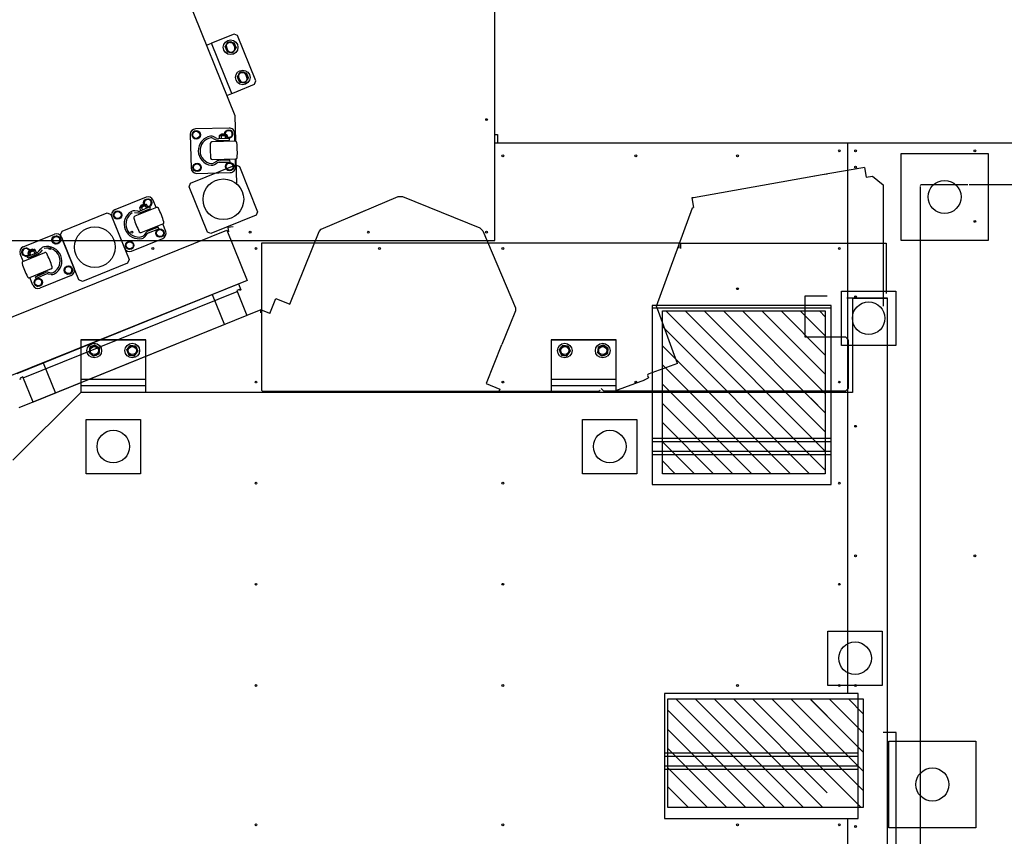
# Model space of a CAD drawing. Header units: millimetres. Extents: x 5 to 589, y 5 to 415.
# Tile 43 of 126: x 97 to 169, y 254 to 314. Entities that reach past the tile are written whole.
import ezdxf

# ---------------------------------------------------------------- set-up
doc = ezdxf.new("R2010")
doc.units = ezdxf.units.MM
doc.layers.add('COTES', color=1, linetype='Continuous')
doc.layers.add('TRAIT-FORT', color=4, linetype='Continuous', lineweight=25)
doc.styles.add('SLDTEXTSTYLE0', font='TXT', dxfattribs={"width": 0.75})
doc.dimstyles.new('SLDDIMSTYLE0', dxfattribs={"dimtxt": 3, "dimasz": 2, "dimexe": 0, "dimexo": 0.0625, "dimgap": 0.75, "dimtad": 1, "dimdec": 0, "dimlfac": 25, "dimrnd": 1e-09, "dimzin": 12, "dimdsep": 46, "dimtxsty": 'SLDTEXTSTYLE0', "dimsah": 1, "dimcen": 0.09, "dimadec": 0, "dimazin": 3, "dimtfac": 1, "dimtdec": 0, "dimtofl": 0, "dimtmove": 0, "dimatfit": 3, "dimfxl": 1, "dimfrac": 2, "dimtolj": 1, "dimtzin": 12, "dimarcsym": 0})

# ---------------------------------------------------------------- blocks, each defined once
blk = doc.blocks.new('_D_5')
at = {"layer": 'COTES', "color": 1, "transparency": 16777216}
for p, q in [((32.683, 304.855), (32.683, 359.493)), ((194.283, 306.055), (194.283, 359.493)), ((32.683, 358.493), (194.283, 358.493))]:
    blk.add_line(p, q, dxfattribs=at)
for points in [[(32.683, 358.493), (34.683, 357.993), (34.683, 358.993)], [(194.283, 358.493), (192.283, 358.993), (192.283, 357.993)]]:
    blk.add_solid(points, dxfattribs=at)
at = {"layer": 'COTES', "color": 1, "transparency": 16777216, "insert": (109.049, 362.36), "char_height": 3, "attachment_point": 1, "style": 'SLDTEXTSTYLE0'}
blk.add_mtext('4040', dxfattribs=at)
blk = doc.blocks.new('_D_7')
at = {"layer": 'COTES', "color": 1, "transparency": 16777216}
for p, q in [((194.283, 306.055), (194.283, 340.84)), ((194.283, 339.84), (131.883, 339.84))]:
    blk.add_line(p, q, dxfattribs=at)
for points in [[(131.883, 339.84), (133.883, 339.34), (133.883, 340.34)], [(194.283, 339.84), (192.283, 340.34), (192.283, 339.34)]]:
    blk.add_solid(points, dxfattribs=at)
at = {"layer": 'COTES', "color": 1, "transparency": 16777216, "insert": (158.649, 343.708), "char_height": 3, "attachment_point": 1, "style": 'SLDTEXTSTYLE0'}
blk.add_mtext('1560', dxfattribs=at)
blk = doc.blocks.new('_D_11')
at = {"layer": 'COTES', "color": 1, "transparency": 16777216}
for p, q in [((132.883, 349.855), (217.079, 349.855)), ((216.079, 349.855), (216.079, 305.055)), ((158.883, 305.055), (217.079, 305.055))]:
    blk.add_line(p, q, dxfattribs=at)
for points in [[(216.079, 349.855), (215.579, 347.855), (216.579, 347.855)], [(216.079, 305.055), (216.579, 307.055), (215.579, 307.055)]]:
    blk.add_solid(points, dxfattribs=at)
at = {"layer": 'COTES', "color": 1, "transparency": 16777216, "insert": (212.212, 323.022), "char_height": 3, "attachment_point": 1, "rotation": 90, "style": 'SLDTEXTSTYLE0'}
blk.add_mtext('1120', dxfattribs=at)

msp = doc.modelspace()

# ---------------------------------------------------------------- linework, layer by layer
at = {"color": 7, "linetype": 'Continuous'}
for p, q in [((105.259, 325.519), (112.721, 307.047)), ((112.663, 313.064), (111.365, 312.539)), ((112.924, 312.953), (112.663, 313.064)), ((114.272, 309.615), (112.924, 312.953)), ((110.624, 312.239), (110.995, 312.389)), ((111.44, 312.569), (110.995, 312.389)), ((112.493, 308.681), (110.995, 312.389)), ((112.493, 308.681), (110.995, 312.389)), ((112.711, 312.091), (112.621, 312.313)), ((112.102, 312.103), (112.192, 311.881)), ((113.61, 309.865), (113.521, 310.088)), ((112.864, 308.83), (114.162, 309.355)), ((113.001, 309.878), (113.091, 309.656)), ((114.162, 309.355), (114.272, 309.615)), ((112.122, 308.531), (112.493, 308.681)), ((112.493, 308.681), (112.938, 308.86)), ((112.721, 307.047), (112.769, 305.154)), ((109.435, 305.662), (109.498, 303.183)), ((109.576, 305.625), (109.72, 305.889)), ((109.733, 305.369), (109.576, 305.625)), ((109.72, 305.889), (110.02, 305.897)), ((112.304, 306.134), (109.825, 306.072)), ((110.02, 305.897), (110.176, 305.64)), ((110.176, 305.64), (110.033, 305.377)), ((111.6, 305.564), (111.6, 305.584)), ((112.156, 305.578), (111.6, 305.564)), ((111.639, 305.625), (112.115, 305.637)), ((111.716, 305.671), (111.755, 305.712)), ((111.716, 305.671), (112.036, 305.679)), ((111.717, 305.627), (111.716, 305.671)), ((111.755, 305.712), (111.995, 305.718)), ((111.757, 305.628), (111.755, 305.712)), ((111.993, 305.718), (112.119, 305.949)), ((111.997, 305.634), (111.995, 305.718)), ((111.997, 305.634), (111.995, 305.718)), ((111.995, 305.718), (112.036, 305.679)), ((112.036, 305.679), (112.037, 305.635)), ((112.119, 305.949), (112.419, 305.957)), ((112.156, 305.598), (112.156, 305.578)), ((112.156, 305.598), (112.156, 305.578)), ((112.169, 305.539), (112.156, 305.578)), ((112.419, 305.957), (112.576, 305.701)), ((112.576, 305.701), (112.432, 305.437)), ((112.729, 305.155), (112.714, 305.744)), ((110.033, 305.377), (109.733, 305.369)), ((112.751, 305.155), (111.028, 305.112)), ((111.113, 305.375), (111.323, 305.261)), ((111.384, 305.373), (111.174, 305.487)), ((112.324, 305.362), (111.513, 305.342)), ((111.516, 305.214), (112.327, 305.234)), ((111.6, 305.564), (111.589, 305.524)), ((111.594, 305.344), (111.589, 305.524)), ((111.635, 305.175), (112.141, 305.188)), ((111.635, 305.175), (111.647, 305.187)), ((111.636, 305.127), (111.635, 305.175)), ((111.647, 305.187), (112.129, 305.199)), ((111.719, 305.527), (111.724, 305.347)), ((111.727, 305.219), (111.728, 305.189)), ((112.044, 305.355), (112.039, 305.535)), ((112.044, 305.355), (112.039, 305.535)), ((112.048, 305.197), (112.047, 305.227)), ((112.129, 305.199), (112.141, 305.188)), ((112.141, 305.188), (112.143, 305.14)), ((112.169, 305.539), (112.174, 305.359)), ((112.432, 305.437), (112.172, 305.431)), ((112.327, 305.234), (112.324, 305.362)), ((161.843, 297.855), (161.843, 304.255)), ((161.843, 304.255), (168.243, 304.255)), ((168.243, 304.255), (168.243, 297.855)), ((109.458, 302.062), (112.796, 303.41)), ((109.637, 303.226), (109.78, 303.49)), ((109.78, 303.49), (110.08, 303.497)), ((110.08, 303.497), (110.237, 303.241)), ((111.06, 303.812), (112.784, 303.856)), ((111.362, 303.678), (111.159, 303.554)), ((111.226, 303.445), (111.429, 303.569)), ((112.364, 303.755), (111.553, 303.735)), ((111.556, 303.607), (112.368, 303.627)), ((111.669, 303.827), (111.67, 303.779)), ((111.67, 303.779), (112.177, 303.792)), ((111.67, 303.779), (111.682, 303.768)), ((111.682, 303.768), (112.165, 303.78)), ((111.764, 303.74), (111.764, 303.77)), ((112.036, 303.287), (112.179, 303.55)), ((112.084, 303.778), (112.084, 303.748)), ((112.165, 303.78), (112.177, 303.792)), ((112.177, 303.792), (112.175, 303.84)), ((112.179, 303.55), (112.479, 303.558)), ((112.368, 303.627), (112.364, 303.755)), ((112.479, 303.558), (112.636, 303.302)), ((112.777, 303.265), (112.762, 303.855)), ((112.796, 303.41), (113.057, 303.3)), ((112.802, 303.857), (112.848, 302.025)), ((109.793, 302.97), (109.637, 303.226)), ((110.093, 302.977), (109.793, 302.97)), ((109.908, 302.793), (112.387, 302.855)), ((110.237, 303.241), (110.093, 302.977)), ((112.192, 303.03), (112.036, 303.287)), ((112.493, 303.038), (112.192, 303.03)), ((112.636, 303.302), (112.493, 303.038)), ((113.057, 303.3), (114.405, 299.962)), ((156.016, 302.674), (146.522, 301)), ((156.016, 302.674), (155.183, 302.527)), ((159.009, 303.202), (156.016, 302.674)), ((156.383, 302.739), (156.016, 302.674)), ((159.128, 303.223), (159.009, 303.202)), ((159.128, 303.223), (159.253, 302.514)), ((109.348, 301.801), (109.458, 302.062)), ((159.253, 302.514), (159.73, 302.598)), ((159.73, 302.598), (160.517, 301.937)), ((166.762, 301.955), (163.324, 301.955)), ((187.923, 301.955), (166.843, 301.955)), ((110.696, 298.464), (109.348, 301.801)), ((160.517, 301.937), (160.517, 292.999)), ((163.243, 301.835), (163.243, 220.275)), ((106.176, 301.038), (103.877, 300.109)), ((105.732, 300.328), (106.173, 300.506)), ((105.788, 300.397), (106.084, 300.517)), ((105.81, 300.45), (106.032, 300.539)), ((106.031, 300.539), (106.067, 300.8)), ((106.064, 300.462), (106.032, 300.539)), ((106.064, 300.462), (106.032, 300.539)), ((106.032, 300.539), (106.084, 300.517)), ((106.067, 300.8), (106.346, 300.912)), ((106.084, 300.517), (106.101, 300.477)), ((106.346, 300.912), (106.582, 300.727)), ((106.582, 300.727), (106.54, 300.43)), ((106.918, 300.27), (106.697, 300.817)), ((121.183, 299.559), (124.766, 301.08)), ((121.183, 299.559), (124.766, 301.08)), ((124.766, 301.08), (125.08, 301.083)), ((124.766, 301.08), (125.08, 301.083)), ((125.08, 301.083), (130.773, 298.783)), ((146.522, 301), (146.404, 300.979)), ((146.404, 300.979), (146.529, 300.27)), ((99.982, 298.535), (103.32, 299.884)), ((103.32, 299.884), (103.581, 299.773)), ((103.581, 299.773), (104.929, 296.436)), ((103.8, 299.603), (103.842, 299.901)), ((103.842, 299.901), (104.12, 300.013)), ((104.12, 300.013), (104.357, 299.828)), ((104.357, 299.828), (104.315, 299.531)), ((105.327, 299.908), (105.564, 299.875)), ((106.938, 300.278), (105.34, 299.632)), ((105.581, 300.002), (105.345, 300.035)), ((105.717, 300.257), (105.71, 300.275)), ((106.465, 300.322), (105.713, 300.018)), ((106.233, 300.465), (105.717, 300.257)), ((105.717, 300.257), (105.721, 300.215)), ((105.788, 300.048), (105.721, 300.215)), ((105.761, 299.899), (106.513, 300.203)), ((105.788, 300.397), (105.81, 300.45)), ((105.804, 300.357), (105.788, 300.397)), ((105.841, 300.372), (105.81, 300.45)), ((105.841, 300.264), (105.909, 300.097)), ((105.886, 299.905), (106.356, 300.094)), ((105.886, 299.905), (105.893, 299.92)), ((105.904, 299.86), (105.886, 299.905)), ((105.893, 299.92), (106.34, 300.101)), ((105.957, 299.978), (105.968, 299.951)), ((106.206, 300.217), (106.138, 300.384)), ((106.206, 300.217), (106.138, 300.384)), ((106.225, 300.484), (106.233, 300.465)), ((106.225, 300.484), (106.233, 300.465)), ((106.259, 300.433), (106.233, 300.465)), ((106.265, 300.071), (106.254, 300.098)), ((106.259, 300.433), (106.326, 300.266)), ((106.54, 300.43), (106.299, 300.332)), ((106.34, 300.101), (106.356, 300.094)), ((106.356, 300.094), (106.374, 300.05)), ((106.513, 300.203), (106.465, 300.322)), ((114.405, 299.962), (114.295, 299.702)), ((119.097, 298.674), (122.383, 300.069)), ((119.097, 298.674), (122.383, 300.069)), ((143.809, 292.995), (146.452, 300.257)), ((146.452, 300.257), (146.529, 300.27)), ((103.656, 299.588), (104.585, 297.289)), ((104.037, 299.418), (103.8, 299.603)), ((104.315, 299.531), (104.037, 299.418)), ((105.827, 298.427), (107.425, 299.073)), ((107.626, 298.517), (107.405, 299.064)), ((114.295, 299.702), (110.957, 298.353)), ((94.521, 291.497), (112.138, 298.615)), ((99.872, 298.275), (99.982, 298.535)), ((106.157, 298.407), (106.01, 298.219)), ((106.11, 298.141), (106.257, 298.329)), ((107.068, 298.831), (106.315, 298.527)), ((106.363, 298.408), (107.116, 298.712)), ((106.391, 298.655), (106.409, 298.61)), ((106.409, 298.61), (106.879, 298.8)), ((106.409, 298.61), (106.425, 298.604)), ((106.425, 298.604), (106.872, 298.784)), ((106.511, 298.606), (106.5, 298.634)), ((106.797, 298.754), (106.808, 298.726)), ((106.879, 298.8), (106.861, 298.844)), ((106.872, 298.784), (106.879, 298.8)), ((106.924, 298.277), (106.966, 298.574)), ((106.966, 298.574), (107.245, 298.687)), ((107.116, 298.712), (107.068, 298.831)), ((107.245, 298.687), (107.481, 298.502)), ((107.481, 298.502), (107.439, 298.205)), ((110.957, 298.353), (110.696, 298.464)), ((112.138, 298.615), (113.636, 294.906)), ((112.609, 298.853), (112.212, 298.804)), ((112.212, 298.804), (112.251, 298.488)), ((116.776, 293.156), (118.941, 298.516)), ((116.776, 293.156), (118.941, 298.516)), ((118.941, 298.516), (119.097, 298.674)), ((118.941, 298.516), (119.097, 298.674)), ((118.941, 298.516), (119.097, 298.674)), ((118.941, 298.516), (119.097, 298.674)), ((130.773, 298.783), (130.997, 298.563)), ((130.773, 298.783), (130.997, 298.563)), ((130.997, 298.563), (133.403, 292.893)), ((97.127, 297.382), (99.426, 298.311)), ((99.317, 298.072), (99.276, 297.775)), ((99.276, 297.775), (99.512, 297.59)), ((99.596, 298.185), (99.317, 298.072)), ((99.512, 297.59), (99.79, 297.703)), ((99.832, 298), (99.596, 298.185)), ((99.79, 297.703), (99.832, 298)), ((101.221, 294.937), (99.872, 298.275)), ((99.947, 298.09), (100.876, 295.79)), ((104.699, 297.378), (104.741, 297.675)), ((104.741, 297.675), (105.019, 297.788)), ((105.019, 297.788), (105.256, 297.603)), ((105.105, 297.067), (107.405, 297.997)), ((105.256, 297.603), (105.214, 297.306)), ((107.161, 298.092), (106.924, 298.277)), ((107.439, 298.205), (107.161, 298.092)), ((118.545, 297.655), (114.683, 297.655)), ((114.683, 297.655), (114.683, 292.88)), ((122.383, 297.655), (114.683, 297.655)), ((114.683, 297.655), (114.683, 286.815)), ((145.483, 297.655), (121.183, 297.655)), ((145.483, 297.278), (145.483, 297.655)), ((145.563, 297.655), (156.383, 297.655)), ((145.563, 297.655), (145.563, 297.255)), ((155.183, 297.655), (160.743, 297.655)), ((160.743, 297.655), (160.743, 293.935)), ((168.243, 297.855), (161.843, 297.855)), ((97.092, 297.173), (97.05, 296.876)), ((97.05, 296.876), (97.287, 296.691)), ((97.37, 297.286), (97.092, 297.173)), ((97.106, 296.305), (98.705, 296.951)), ((97.578, 297.124), (97.37, 297.286)), ((97.416, 296.666), (98.168, 296.97)), ((97.476, 296.949), (97.484, 296.93)), ((97.476, 296.949), (97.484, 296.93)), ((97.484, 296.93), (97.999, 297.139)), ((97.488, 296.889), (97.484, 296.93)), ((97.488, 296.889), (97.555, 296.722)), ((97.94, 297.179), (97.498, 297.001)), ((97.851, 297.191), (97.554, 297.071)), ((97.576, 297.123), (97.554, 297.071)), ((97.554, 297.071), (97.571, 297.03)), ((97.799, 297.213), (97.576, 297.123)), ((97.608, 297.045), (97.576, 297.123)), ((97.608, 297.045), (97.576, 297.123)), ((97.676, 296.771), (97.608, 296.938)), ((97.676, 296.771), (97.608, 296.938)), ((97.83, 297.135), (97.799, 297.213)), ((97.851, 297.191), (97.799, 297.213)), ((97.867, 297.15), (97.851, 297.191)), ((97.905, 297.057), (97.972, 296.89)), ((97.999, 297.139), (97.992, 297.157)), ((97.999, 297.139), (98.025, 297.106)), ((98.093, 296.939), (98.025, 297.106)), ((98.274, 297.049), (98.421, 297.237)), ((98.522, 297.159), (98.375, 296.971)), ((104.936, 297.193), (104.699, 297.378)), ((105.214, 297.306), (104.936, 297.193)), ((97.127, 296.314), (96.906, 296.861)), ((97.287, 296.691), (97.528, 296.789)), ((97.464, 296.547), (97.416, 296.666)), ((98.216, 296.851), (97.464, 296.547)), ((98.122, 296.768), (97.653, 296.578)), ((97.659, 296.594), (97.653, 296.578)), ((97.653, 296.578), (97.671, 296.534)), ((98.107, 296.774), (97.659, 296.594)), ((97.735, 296.624), (97.723, 296.652)), ((98.02, 296.772), (98.031, 296.744)), ((98.122, 296.768), (98.107, 296.774)), ((98.14, 296.723), (98.122, 296.768)), ((104.819, 296.175), (101.481, 294.827)), ((104.929, 296.436), (104.819, 296.175)), ((99.192, 295.746), (97.593, 295.1)), ((98.018, 295.175), (98.771, 295.479)), ((98.645, 295.473), (98.176, 295.284)), ((98.639, 295.458), (98.191, 295.277)), ((98.575, 295.4), (98.563, 295.427)), ((98.627, 295.518), (98.645, 295.473)), ((98.645, 295.473), (98.639, 295.458)), ((98.968, 295.503), (99.204, 295.47)), ((100.216, 295.847), (100.175, 295.55)), ((100.175, 295.55), (100.411, 295.365)), ((100.495, 295.96), (100.216, 295.847)), ((100.411, 295.365), (100.69, 295.478)), ((100.731, 295.775), (100.495, 295.96)), ((100.69, 295.478), (100.731, 295.775)), ((113.636, 294.906), (96.02, 287.788)), ((97.835, 294.561), (97.614, 295.108)), ((97.991, 294.948), (97.949, 294.651)), ((98.269, 295.061), (97.991, 294.948)), ((98.066, 295.056), (98.018, 295.175)), ((98.819, 295.36), (98.066, 295.056)), ((98.176, 295.284), (98.158, 295.328)), ((98.191, 295.277), (98.176, 295.284)), ((98.267, 295.308), (98.278, 295.28)), ((98.506, 294.876), (98.269, 295.061)), ((100.655, 295.269), (98.355, 294.34)), ((98.464, 294.578), (98.506, 294.876)), ((99.186, 295.343), (98.95, 295.376)), ((101.481, 294.827), (101.221, 294.937)), ((96.669, 288.051), (112.987, 294.644)), ((97.127, 287.718), (112.889, 294.086)), ((97.949, 294.651), (98.186, 294.466)), ((98.186, 294.466), (98.464, 294.578)), ((113.063, 294.243), (112.859, 294.16)), ((112.859, 294.16), (113.608, 292.306)), ((112.987, 294.644), (113.167, 294.199)), ((113.093, 294.169), (113.063, 294.243)), ((113.167, 294.199), (113.093, 294.169)), ((157.443, 290.115), (157.443, 294.115)), ((157.443, 294.115), (161.443, 294.115)), ((161.443, 294.115), (161.443, 290.115)), ((111.059, 293.864), (111.958, 291.639)), ((115.306, 292.456), (115.756, 293.568)), ((115.756, 293.568), (116.776, 293.156)), ((156.383, 293.735), (154.743, 293.735)), ((154.743, 293.735), (154.743, 290.735)), ((160.843, 293.595), (157.843, 293.595)), ((158.243, 293.595), (158.243, 286.655)), ((158.243, 293.595), (160.843, 293.595)), ((160.843, 240.515), (160.843, 293.595)), ((160.843, 290.595), (160.843, 293.595)), ((114.643, 292.724), (105.727, 289.122)), ((114.643, 292.508), (114.643, 292.724)), ((115.306, 292.456), (114.643, 292.724)), ((133.405, 292.672), (132.986, 291.633)), ((133.403, 292.893), (133.405, 292.672)), ((144.046, 292.345), (143.809, 292.995)), ((144.243, 280.655), (144.243, 292.655)), ((144.243, 292.655), (156.243, 292.655)), ((144.243, 280.655), (144.243, 292.655)), ((144.243, 292.655), (156.243, 292.655)), ((156.243, 280.912), (144.5, 292.655)), ((156.243, 282.326), (145.914, 292.655)), ((156.243, 283.741), (147.329, 292.655)), ((156.243, 285.155), (148.743, 292.655)), ((156.243, 286.569), (150.157, 292.655)), ((156.243, 287.983), (151.571, 292.655)), ((156.243, 289.397), (152.985, 292.655)), ((156.243, 290.812), (154.4, 292.655)), ((155.183, 292.655), (156.243, 292.655)), ((155.183, 292.655), (156.243, 292.655)), ((156.243, 292.226), (155.814, 292.655)), ((156.243, 292.226), (155.814, 292.655)), ((156.243, 292.655), (156.243, 280.655)), ((156.243, 292.655), (156.243, 280.655)), ((156.243, 292.655), (156.243, 280.655)), ((156.243, 292.655), (156.243, 280.655)), ((113.608, 292.306), (97.846, 285.938)), ((145.033, 289.632), (144.046, 292.345)), ((156.243, 290.812), (155.183, 291.872)), ((132.986, 291.633), (132.401, 290.187)), ((155.086, 280.655), (144.243, 291.498)), ((101.363, 290.535), (106.163, 290.535)), ((101.363, 290.535), (101.363, 286.655)), ((106.163, 286.655), (106.163, 290.535)), ((136.043, 290.535), (140.843, 290.535)), ((136.043, 290.535), (136.043, 286.655)), ((140.843, 286.655), (140.843, 290.535)), ((154.743, 290.735), (156.383, 290.735)), ((155.183, 290.735), (157.743, 290.735)), ((156.243, 289.397), (155.183, 290.457)), ((157.743, 290.735), (157.943, 290.535)), ((157.943, 290.535), (157.943, 286.935)), ((132.386, 290.15), (131.24, 287.313)), ((153.672, 280.655), (144.243, 290.084)), ((145.343, 288.781), (145.033, 289.632)), ((158.243, 290.115), (157.443, 290.115)), ((160.843, 290.115), (158.243, 290.115)), ((161.443, 290.115), (160.843, 290.115)), ((105.727, 289.122), (96.811, 285.52)), ((156.243, 287.983), (155.183, 289.043)), ((98.597, 288.83), (99.496, 286.604)), ((145.343, 288.781), (143.201, 288.002)), ((152.257, 280.655), (144.243, 288.67)), ((96.923, 287.635), (96.849, 287.605)), ((97.097, 287.792), (96.893, 287.71)), ((96.893, 287.71), (96.923, 287.635)), ((97.846, 285.938), (97.097, 287.792)), ((101.363, 287.615), (106.163, 287.615)), ((136.043, 287.615), (140.843, 287.615)), ((142.92, 287.556), (140.704, 286.75)), ((142.92, 287.556), (142.914, 287.572)), ((142.919, 287.582), (143.217, 287.722)), ((143.153, 287.899), (143.217, 287.722)), ((156.243, 286.569), (155.183, 287.629)), ((106.163, 287.135), (101.363, 287.135)), ((114.683, 286.815), (114.763, 286.735)), ((114.763, 286.735), (122.383, 286.735)), ((121.183, 286.735), (139.563, 286.735)), ((131.24, 287.313), (132.26, 286.9)), ((132.26, 286.9), (132.161, 286.655)), ((140.843, 287.135), (136.043, 287.135)), ((139.563, 286.735), (139.643, 286.815)), ((139.923, 286.735), (139.723, 286.935)), ((156.383, 286.735), (139.923, 286.735)), ((150.843, 280.655), (144.243, 287.255)), ((157.743, 286.735), (155.183, 286.735)), ((157.943, 286.935), (157.743, 286.735)), ((101.363, 286.655), (96.363, 281.655)), ((122.383, 286.655), (101.363, 286.655)), ((156.383, 286.655), (121.183, 286.655)), ((137.163, 286.655), (132.161, 286.655)), ((140.55, 286.655), (137.163, 286.655)), ((158.243, 286.655), (155.183, 286.655)), ((156.243, 285.155), (155.183, 286.215)), ((149.429, 280.655), (144.243, 285.841)), ((101.763, 280.655), (101.763, 284.655)), ((101.763, 284.655), (105.763, 284.655)), ((105.763, 284.655), (105.763, 280.655)), ((138.363, 280.655), (138.363, 284.655)), ((138.363, 284.655), (142.363, 284.655)), ((142.363, 284.655), (142.363, 280.655)), ((156.243, 283.741), (155.183, 284.801)), ((148.015, 280.655), (144.243, 284.427)), ((156.243, 282.326), (155.183, 283.386)), ((146.601, 280.655), (144.243, 283.013)), ((156.243, 280.912), (155.183, 281.972)), ((145.186, 280.655), (144.243, 281.598)), ((105.763, 280.655), (101.763, 280.655)), ((142.363, 280.655), (138.363, 280.655)), ((156.243, 280.655), (144.243, 280.655)), ((156.243, 280.655), (144.243, 280.655)), ((156.243, 280.655), (155.183, 280.655)), ((156.243, 280.655), (155.183, 280.655)), ((160.843, 261.591), (160.843, 272.519)), ((156.443, 265.055), (156.443, 269.055)), ((156.443, 269.055), (160.443, 269.055)), ((160.443, 269.055), (160.443, 265.055)), ((160.443, 265.055), (156.443, 265.055)), ((144.643, 256.055), (144.643, 264.055)), ((144.643, 264.055), (156.383, 264.055)), ((153.231, 256.055), (145.231, 264.055)), ((154.646, 256.055), (146.646, 264.055)), ((156.06, 256.055), (148.06, 264.055)), ((156.383, 257.146), (149.474, 264.055)), ((156.383, 258.56), (150.888, 264.055)), ((156.383, 259.975), (152.302, 264.055)), ((156.383, 261.389), (153.717, 264.055)), ((156.383, 262.803), (155.131, 264.055)), ((155.183, 264.055), (159.043, 264.055)), ((159.043, 260.143), (155.183, 264.003)), ((159.043, 261.557), (156.545, 264.055)), ((159.043, 262.971), (157.959, 264.055)), ((159.043, 264.055), (159.043, 256.055)), ((151.817, 256.055), (144.643, 263.229)), ((159.043, 258.729), (155.183, 262.589)), ((150.403, 256.055), (144.643, 261.815)), ((161.473, 261.591), (160.517, 261.591)), ((161.473, 241.111), (161.473, 261.591)), ((159.043, 257.315), (155.183, 261.175)), ((160.943, 254.555), (160.943, 260.955)), ((160.943, 260.955), (167.343, 260.955)), ((167.343, 260.955), (167.343, 254.555)), ((148.989, 256.055), (144.643, 260.401)), ((158.888, 256.055), (155.183, 259.76)), ((147.574, 256.055), (144.643, 258.987)), ((146.16, 256.055), (144.643, 257.572)), ((156.383, 256.055), (144.643, 256.055)), ((159.043, 256.055), (155.183, 256.055)), ((167.343, 254.555), (160.943, 254.555))]:
    msp.add_line(p, q, dxfattribs=at)
for centre, radius in [((109.876, 305.633), 0.31), ((109.876, 305.633), 0.26), ((112.275, 305.693), 0.31), ((109.937, 303.234), 0.31), ((109.937, 303.234), 0.26), ((112.336, 303.294), 0.31), ((112.336, 303.294), 0.26), ((111.877, 300.882), 1.5), ((165.043, 301.055), 1.22), ((106.304, 300.615), 0.31), ((104.079, 299.716), 0.31), ((104.079, 299.716), 0.26), ((102.401, 297.355), 1.5), ((107.203, 298.389), 0.31), ((107.203, 298.389), 0.26), ((99.554, 297.888), 0.31), ((99.554, 297.888), 0.26), ((104.978, 297.49), 0.31), ((104.978, 297.49), 0.26), ((97.329, 296.989), 0.31), ((100.453, 295.662), 0.31), ((100.453, 295.662), 0.26), ((98.228, 294.763), 0.31), ((98.228, 294.763), 0.26), ((159.443, 292.115), 1.2), ((102.363, 289.735), 0.3), ((105.163, 289.735), 0.3), ((137.043, 289.735), 0.3), ((139.843, 289.735), 0.3), ((103.763, 282.655), 1.2), ((140.363, 282.655), 1.2), ((158.443, 267.055), 1.2), ((164.143, 257.755), 1.22)]:
    msp.add_circle(centre, radius, dxfattribs=at)
for centre, radius, start, end in [((112.362, 312.208), 0.28, 22, 202), ((112.452, 311.986), 0.28, 202, 22), ((113.261, 309.983), 0.28, 22, 202), ((113.351, 309.761), 0.28, 202, 22), ((109.835, 305.672), 0.4, 91.44395, 181.44395), ((111.64, 305.585), 0.04, 91.44395, 181.44395), ((112.275, 305.693), 0.26, 246.41496, 178.8789), ((112.105, 305.504), 0.0728, 28.2155, 154.67242), ((112.116, 305.597), 0.04, 1.44396, 91.44395), ((112.116, 305.597), 0.04, 1.44396, 91.44395), ((112.314, 305.734), 0.4, 1.44395, 91.44395), ((111.106, 304.463), 1.08, 99.54334, 263.34456), ((111.106, 304.463), 0.952, 99.54352, 263.34439), ((118.904, 304.66), 8, 177.58739, 185.30052), ((118.904, 304.66), 8, 177.58739, 185.30052), ((111.031, 304.992), 0.12, 91.43997, 177.59135), ((110.991, 305.15), 0.384, 61.44332, 99.54415), ((110.991, 305.15), 0.256, 61.44254, 99.54494), ((111.506, 305.598), 0.384, 241.44396, 271.44396), ((111.506, 305.598), 0.256, 241.44396, 271.44396), ((111.655, 305.493), 0.0728, 28.22893, 154.65891), ((111.887, 305.231), 0.34, 63.37087, 119.51704), ((112.754, 305.035), 0.12, 5.30052, 91.44395), ((104.908, 304.307), 8, 357.58739, 5.30052), ((111.057, 303.932), 0.12, 185.29649, 271.44794), ((111.025, 303.772), 0.384, 263.34439, 301.44395), ((111.025, 303.772), 0.256, 263.34297, 301.44537), ((111.563, 303.351), 0.384, 91.44395, 121.44395), ((111.563, 303.351), 0.256, 91.44395, 121.44395), ((112.781, 303.976), 0.12, 271.43997, 357.59142), ((109.898, 303.193), 0.4, 181.44395, 271.44395), ((112.377, 303.255), 0.4, 271.44395, 1.44395), ((163.324, 301.875), 0.08, 90, 178.5), ((106.304, 300.615), 0.26, 266.971, 199.43494), ((106.188, 300.469), 0.04, 22, 112), ((106.188, 300.469), 0.04, 22, 112), ((106.326, 300.667), 0.4, 22, 112), ((104.026, 299.738), 0.4, 112, 202), ((105.641, 299.053), 1.08, 120.09956, 283.90044), ((105.641, 299.053), 1.08, 120.09956, 283.90044), ((105.641, 299.053), 0.952, 120.09956, 283.90044), ((105.641, 299.053), 0.952, 120.09956, 283.90044), ((105.292, 299.655), 0.384, 81.99937, 120.10019), ((105.617, 300.255), 0.384, 262, 292), ((105.617, 300.255), 0.384, 262, 292), ((105.617, 300.255), 0.256, 262, 292), ((105.617, 300.255), 0.256, 262, 292), ((105.747, 300.29), 0.04, 112, 202), ((105.794, 300.209), 0.0728, 48.78497, 175.21495), ((106.102, 300.046), 0.34, 83.92691, 140.07309), ((106.211, 300.378), 0.0728, 48.77154, 175.22846), ((106.983, 300.167), 0.12, 25.85656, 112), ((99.892, 296.73), 8, 18.14343, 25.85657), ((105.385, 299.521), 0.12, 111.99602, 198.1474), ((112.873, 301.975), 8, 198.14343, 205.85657), ((107.38, 299.184), 0.12, 291.99602, 18.14746), ((99.576, 297.94), 0.4, 22, 112), ((105.782, 298.538), 0.12, 205.85656, 292), ((106.459, 298.171), 0.384, 112, 142), ((106.459, 298.171), 0.256, 111.99999, 141.99999), ((107.255, 298.367), 0.4, 292, 22), ((105.808, 298.377), 0.256, 283.89901, 322.00142), ((105.808, 298.377), 0.384, 283.8998, 322.00063), ((97.277, 297.011), 0.4, 112, 202), ((97.329, 296.989), 0.26, 24.56506, 317.029), ((97.513, 296.964), 0.04, 112, 202), ((97.513, 296.964), 0.04, 112, 202), ((97.56, 296.883), 0.0728, 48.77154, 175.22846), ((97.869, 296.719), 0.34, 83.92691, 140.07309), ((97.977, 297.051), 0.0728, 48.78505, 175.21503), ((97.955, 297.142), 0.04, 22, 112), ((98.072, 297.207), 0.256, 292, 322), ((98.072, 297.207), 0.256, 292, 322), ((98.072, 297.207), 0.384, 292, 322), ((98.072, 297.207), 0.384, 292, 322), ((98.724, 297.001), 0.384, 103.89981, 142.00063), ((98.891, 296.325), 1.08, 300.09957, 103.90044), ((98.891, 296.325), 1.08, 300.09957, 103.90044), ((98.891, 296.325), 0.952, 300.09957, 103.90044), ((98.891, 296.325), 0.952, 300.09957, 103.90044), ((98.75, 296.84), 0.12, 25.8526, 112.00398), ((91.659, 293.404), 8, 18.14343, 25.85657), ((104.955, 297.438), 0.4, 202, 292), ((104.955, 297.438), 0.4, 202, 292), ((97.151, 296.194), 0.12, 112, 198.14344), ((104.639, 298.648), 8, 198.14343, 205.85657), ((98.914, 295.123), 0.384, 82, 112), ((99.147, 295.857), 0.12, 292, 18.14344), ((99.24, 295.723), 0.256, 261.99858, 300.10099), ((100.505, 295.64), 0.4, 292, 22), ((100.505, 295.64), 0.4, 292, 22), ((97.548, 295.211), 0.12, 205.85254, 292.00398), ((98.914, 295.123), 0.256, 82.00001, 112.00001), ((99.24, 295.723), 0.384, 261.99937, 300.1002), ((98.206, 294.711), 0.4, 202, 292), ((142.922, 287.575), 0.008, 115.10292, 200.00206), ((143.228, 287.927), 0.08, 110, 200), ((140.856, 286.333), 0.444, 110, 133.48167)]:
    msp.add_arc(centre, radius, start, end, dxfattribs=at)
at = {"layer": 'TRAIT-FORT', "color": 4, "linetype": 'Continuous', "lineweight": 25}
for p, q in [((131.883, 297.855), (131.883, 349.855)), ((131.883, 305.655), (132.083, 305.655)), ((132.083, 305.655), (132.083, 305.055)), ((131.883, 305.055), (131.883, 305.055)), ((131.883, 297.855), (131.883, 305.055)), ((131.883, 305.055), (157.883, 305.055)), ((157.883, 305.055), (157.883, 305.055)), ((157.883, 305.055), (194.283, 305.055)), ((157.883, 305.055), (157.883, 264.455)), ((157.883, 305.055), (157.883, 264.455)), ((82.283, 297.855), (131.883, 297.855)), ((88.683, 297.855), (131.883, 297.855)), ((156.683, 293.055), (143.483, 293.055)), ((143.483, 293.055), (143.483, 279.855)), ((156.683, 292.855), (143.483, 292.855)), ((156.683, 279.855), (156.683, 293.055)), ((106.163, 290.535), (101.363, 290.535)), ((101.363, 290.535), (101.363, 287.615)), ((106.163, 287.615), (106.163, 290.535)), ((140.843, 290.535), (136.043, 290.535)), ((136.043, 290.535), (136.043, 287.615)), ((140.843, 287.615), (140.843, 290.535)), ((101.363, 287.615), (106.163, 287.615)), ((136.043, 287.615), (140.843, 287.615)), ((156.683, 283.255), (143.483, 283.255)), ((156.683, 283.015), (143.483, 283.015)), ((156.683, 282.295), (143.483, 282.295)), ((156.683, 282.055), (143.483, 282.055)), ((143.483, 279.855), (156.683, 279.855)), ((157.883, 264.455), (144.403, 264.455)), ((144.403, 264.455), (144.403, 255.255)), ((157.883, 264.455), (157.883, 264.455)), ((158.683, 264.455), (157.883, 264.455)), ((158.683, 255.255), (158.683, 264.455)), ((158.683, 260.055), (144.403, 260.055)), ((158.683, 259.815), (144.403, 259.815)), ((158.683, 259.095), (144.403, 259.095)), ((158.683, 258.855), (144.403, 258.855)), ((144.403, 255.255), (157.883, 255.255)), ((157.883, 255.255), (157.883, 255.255)), ((157.883, 255.255), (157.883, 238.855)), ((157.883, 255.255), (158.683, 255.255)), ((157.883, 255.255), (157.883, 247.455))]:
    msp.add_line(p, q, dxfattribs=at)
for centre, radius in [((112.41, 312.087), 0.54), ((113.31, 309.862), 0.54), ((131.283, 306.755), 0.068), ((132.483, 304.088), 0.068), ((142.283, 304.088), 0.068), ((149.783, 304.088), 0.068), ((157.283, 304.455), 0.068), ((158.483, 304.455), 0.068), ((167.283, 304.455), 0.068), ((158.483, 303.255), 0.068), ((111.877, 300.882), 1.5), ((165.043, 301.055), 1.22), ((167.283, 299.255), 0.068), ((105.123, 298.455), 0.068), ((113.843, 298.455), 0.068), ((122.563, 298.455), 0.068), ((131.283, 298.455), 0.068), ((99.083, 297.255), 0.068), ((106.683, 297.255), 0.068), ((114.283, 297.255), 0.068), ((123.383, 297.255), 0.068), ((132.483, 297.255), 0.068), ((157.283, 297.255), 0.068), ((149.783, 294.29), 0.068), ((159.443, 292.115), 1.2), ((158.483, 293.705), 0.068), ((102.363, 289.735), 0.54), ((105.163, 289.735), 0.54), ((137.043, 289.735), 0.54), ((139.843, 289.735), 0.54), ((114.283, 287.415), 0.068), ((132.483, 287.415), 0.068), ((142.283, 287.415), 0.068), ((157.283, 287.415), 0.068), ((103.763, 282.655), 1.2), ((140.363, 282.655), 1.2), ((158.483, 284.155), 0.068), ((114.283, 279.962), 0.068), ((132.483, 279.962), 0.068), ((157.283, 279.962), 0.068), ((158.483, 274.605), 0.068), ((167.283, 274.605), 0.068), ((114.283, 272.508), 0.068), ((132.483, 272.508), 0.068), ((157.283, 272.508), 0.068), ((114.283, 265.055), 0.068), ((132.483, 265.055), 0.068), ((149.783, 265.055), 0.068), ((157.283, 265.055), 0.068), ((158.483, 265.055), 0.068), ((164.143, 257.755), 1.22), ((114.283, 254.775), 0.068), ((132.483, 254.775), 0.068), ((149.783, 254.775), 0.068), ((157.283, 254.775), 0.068), ((158.483, 254.655), 0.068)]:
    msp.add_circle(centre, radius, dxfattribs=at)
for centre, start, end in [((112.41, 312.087), 142.81324, 202.81324), ((112.41, 312.087), 82.81324, 142.81324), ((112.41, 312.087), 22.81324, 82.81324), ((112.41, 312.087), 322.81324, 22.81324), ((112.41, 312.087), 202.81324, 262.81324), ((112.41, 312.087), 262.81324, 322.81324), ((113.31, 309.862), 142.81324, 202.81324), ((113.31, 309.862), 82.81324, 142.81324), ((113.31, 309.862), 22.81324, 82.81324), ((113.31, 309.862), 322.81324, 22.81324), ((113.31, 309.862), 202.81324, 262.81324), ((113.31, 309.862), 262.81324, 322.81324), ((102.363, 289.735), 172.68978, 232.68978), ((102.363, 289.735), 112.68978, 172.68978), ((102.363, 289.735), 52.68978, 112.68978), ((102.363, 289.735), 292.68978, 352.68978), ((102.363, 289.735), 352.68978, 52.68978), ((105.163, 289.735), 142.81324, 202.81324), ((105.163, 289.735), 82.81324, 142.81324), ((105.163, 289.735), 22.81324, 82.81324), ((105.163, 289.735), 322.81324, 22.81324), ((137.043, 289.735), 142.81324, 202.81324), ((137.043, 289.735), 82.81324, 142.81324), ((137.043, 289.735), 22.81324, 82.81324), ((137.043, 289.735), 322.81324, 22.81324), ((139.843, 289.735), 172.68978, 232.68978), ((139.843, 289.735), 112.68978, 172.68978), ((139.843, 289.735), 52.68978, 112.68978), ((139.843, 289.735), 292.68978, 352.68978), ((139.843, 289.735), 352.68978, 52.68978), ((102.363, 289.735), 232.68978, 292.68978), ((105.163, 289.735), 202.81324, 262.81324), ((105.163, 289.735), 262.81324, 322.81324), ((137.043, 289.735), 202.81324, 262.81324), ((137.043, 289.735), 262.81324, 322.81324), ((139.843, 289.735), 232.68978, 292.68978)]:
    msp.add_arc(centre, 0.36, start, end, dxfattribs=at)
for points, knots in [([(111.998, 312.139), (112.008, 312.152), (112.029, 312.179), (112.06, 312.22), (112.091, 312.262), (112.113, 312.29), (112.124, 312.304)], [0, 0, 0, 0, 0.247269, 0.495363, 0.746874, 1, 1, 1, 1]), ([(111.998, 312.139), (112.005, 312.123), (112.018, 312.092), (112.038, 312.045), (112.058, 311.996), (112.072, 311.964), (112.079, 311.947)], [0, 0, 0, 0, 0.247269, 0.495363, 0.746874, 1, 1, 1, 1]), ([(112.124, 312.304), (112.127, 312.308), (112.139, 312.325), (112.162, 312.355), (112.201, 312.407), (112.23, 312.445), (112.249, 312.47)], [0, 0, 0, 0, 0.070068, 0.299868, 0.530929, 1, 1, 1, 1]), ([(112.249, 312.47), (112.262, 312.468), (112.289, 312.465), (112.329, 312.46), (112.371, 312.455), (112.413, 312.449), (112.441, 312.446), (112.456, 312.444)], [0, 0, 0, 0, 0.194733, 0.394387, 0.59459, 0.796857, 1, 1, 1, 1]), ([(112.456, 312.444), (112.471, 312.442), (112.5, 312.438), (112.542, 312.433), (112.582, 312.428), (112.622, 312.423), (112.649, 312.42), (112.662, 312.418)], [0, 0, 0, 0, 0.219086, 0.412836, 0.607273, 0.803423, 1, 1, 1, 1]), ([(112.662, 312.418), (112.668, 312.403), (112.681, 312.372), (112.701, 312.324), (112.722, 312.276), (112.735, 312.243), (112.742, 312.226)], [0, 0, 0, 0, 0.247269, 0.495363, 0.746874, 1, 1, 1, 1]), ([(112.742, 312.226), (112.744, 312.222), (112.752, 312.202), (112.767, 312.168), (112.786, 312.123), (112.804, 312.079), (112.817, 312.05), (112.823, 312.035)], [0, 0, 0, 0, 0.070056, 0.299813, 0.530831, 0.765026, 1, 1, 1, 1]), ([(112.079, 311.947), (112.081, 311.943), (112.089, 311.923), (112.103, 311.889), (112.128, 311.829), (112.147, 311.785), (112.159, 311.756)], [0, 0, 0, 0, 0.070068, 0.299868, 0.530929, 1, 1, 1, 1]), ([(112.159, 311.756), (112.172, 311.754), (112.199, 311.751), (112.239, 311.746), (112.281, 311.74), (112.323, 311.735), (112.351, 311.731), (112.365, 311.73)], [0, 0, 0, 0, 0.1947331, 0.3943865, 0.5945898, 0.7968571, 1, 1, 1, 1]), ([(112.365, 311.73), (112.381, 311.728), (112.41, 311.724), (112.452, 311.719), (112.492, 311.714), (112.532, 311.709), (112.558, 311.705), (112.572, 311.704)], [0, 0, 0, 0, 0.219086, 0.412836, 0.607273, 0.803423, 1, 1, 1, 1]), ([(112.572, 311.704), (112.582, 311.717), (112.602, 311.744), (112.633, 311.785), (112.665, 311.827), (112.687, 311.855), (112.697, 311.869)], [0, 0, 0, 0, 0.247269, 0.495363, 0.746874, 1, 1, 1, 1]), ([(112.697, 311.869), (112.7, 311.873), (112.713, 311.89), (112.736, 311.92), (112.775, 311.971), (112.804, 312.009), (112.823, 312.035)], [0, 0, 0, 0, 0.070068, 0.299868, 0.530929, 1, 1, 1, 1]), ([(112.897, 309.914), (112.907, 309.927), (112.928, 309.954), (112.959, 309.995), (112.991, 310.037), (113.012, 310.065), (113.023, 310.079)], [0, 0, 0, 0, 0.247269, 0.495363, 0.746874, 1, 1, 1, 1]), ([(113.023, 310.079), (113.026, 310.083), (113.038, 310.1), (113.061, 310.13), (113.1, 310.181), (113.129, 310.219), (113.148, 310.245)], [0, 0, 0, 0, 0.070068, 0.299868, 0.530929, 1, 1, 1, 1]), ([(113.148, 310.245), (113.161, 310.243), (113.188, 310.24), (113.229, 310.235), (113.27, 310.229), (113.312, 310.224), (113.34, 310.221), (113.355, 310.219)], [0, 0, 0, 0, 0.194733, 0.394387, 0.59459, 0.796857, 1, 1, 1, 1]), ([(113.355, 310.219), (113.37, 310.217), (113.399, 310.213), (113.441, 310.208), (113.481, 310.203), (113.521, 310.198), (113.548, 310.194), (113.561, 310.193)], [0, 0, 0, 0, 0.219086, 0.412836, 0.607273, 0.803423, 1, 1, 1, 1]), ([(113.561, 310.193), (113.567, 310.177), (113.58, 310.146), (113.6, 310.099), (113.621, 310.05), (113.634, 310.018), (113.641, 310.001)], [0, 0, 0, 0, 0.247269, 0.495363, 0.746874, 1, 1, 1, 1]), ([(113.641, 310.001), (113.643, 309.997), (113.651, 309.977), (113.666, 309.943), (113.685, 309.898), (113.703, 309.854), (113.716, 309.824), (113.722, 309.81)], [0, 0, 0, 0, 0.070056, 0.299813, 0.530831, 0.765026, 1, 1, 1, 1]), ([(112.897, 309.914), (112.904, 309.898), (112.917, 309.867), (112.937, 309.82), (112.957, 309.771), (112.971, 309.738), (112.978, 309.722)], [0, 0, 0, 0, 0.247269, 0.495363, 0.746874, 1, 1, 1, 1]), ([(112.978, 309.722), (112.98, 309.717), (112.988, 309.698), (113.002, 309.664), (113.027, 309.604), (113.046, 309.56), (113.058, 309.53)], [0, 0, 0, 0, 0.070068, 0.299868, 0.530929, 1, 1, 1, 1]), ([(113.058, 309.53), (113.071, 309.529), (113.098, 309.525), (113.138, 309.52), (113.18, 309.515), (113.222, 309.51), (113.25, 309.506), (113.264, 309.504)], [0, 0, 0, 0, 0.1947331, 0.3943865, 0.5945898, 0.7968571, 1, 1, 1, 1]), ([(113.264, 309.504), (113.28, 309.502), (113.309, 309.499), (113.351, 309.494), (113.391, 309.488), (113.431, 309.483), (113.457, 309.48), (113.471, 309.478)], [0, 0, 0, 0, 0.219086, 0.412836, 0.607273, 0.803423, 1, 1, 1, 1]), ([(113.471, 309.478), (113.481, 309.492), (113.501, 309.519), (113.532, 309.56), (113.564, 309.602), (113.586, 309.63), (113.596, 309.644)], [0, 0, 0, 0, 0.247269, 0.495363, 0.746874, 1, 1, 1, 1]), ([(113.596, 309.644), (113.599, 309.648), (113.612, 309.665), (113.635, 309.694), (113.674, 309.746), (113.703, 309.784), (113.722, 309.81)], [0, 0, 0, 0, 0.070068, 0.299868, 0.530929, 1, 1, 1, 1]), ([(102.006, 289.781), (102.005, 289.776), (102.003, 289.757), (101.999, 289.725), (101.993, 289.686), (101.987, 289.636), (101.982, 289.599), (101.979, 289.575)], [0, 0, 0, 0, 0.070057, 0.272063, 0.456849, 0.637533, 1, 1, 1, 1]), ([(102.032, 289.987), (102.03, 289.97), (102.026, 289.937), (102.019, 289.886), (102.012, 289.834), (102.008, 289.798), (102.006, 289.781)], [0, 0, 0, 0, 0.247269, 0.495363, 0.746874, 1, 1, 1, 1]), ([(102.224, 290.067), (102.21, 290.061), (102.183, 290.05), (102.144, 290.033), (102.106, 290.018), (102.069, 290.002), (102.044, 289.992), (102.032, 289.987)], [0, 0, 0, 0, 0.219086, 0.412836, 0.607273, 0.803423, 1, 1, 1, 1]), ([(102.416, 290.147), (102.403, 290.142), (102.379, 290.132), (102.341, 290.116), (102.302, 290.1), (102.263, 290.084), (102.237, 290.073), (102.224, 290.067)], [0, 0, 0, 0, 0.194733, 0.394387, 0.59459, 0.796857, 1, 1, 1, 1]), ([(102.581, 290.021), (102.577, 290.024), (102.56, 290.037), (102.531, 290.06), (102.492, 290.089), (102.454, 290.118), (102.428, 290.138), (102.416, 290.147)], [0, 0, 0, 0, 0.070056, 0.299813, 0.530831, 0.765026, 1, 1, 1, 1]), ([(102.746, 289.895), (102.733, 289.905), (102.706, 289.926), (102.665, 289.957), (102.623, 289.989), (102.595, 290.01), (102.581, 290.021)], [0, 0, 0, 0, 0.247269, 0.495363, 0.746874, 1, 1, 1, 1]), ([(102.72, 289.689), (102.719, 289.684), (102.717, 289.663), (102.712, 289.626), (102.706, 289.578), (102.699, 289.53), (102.695, 289.499), (102.693, 289.483)], [0, 0, 0, 0, 0.070056, 0.299813, 0.530831, 0.765026, 1, 1, 1, 1]), ([(102.746, 289.895), (102.744, 289.879), (102.74, 289.845), (102.733, 289.794), (102.727, 289.742), (102.722, 289.707), (102.72, 289.689)], [0, 0, 0, 0, 0.247269, 0.495363, 0.746874, 1, 1, 1, 1]), ([(104.75, 289.787), (104.76, 289.8), (104.781, 289.827), (104.812, 289.868), (104.844, 289.91), (104.865, 289.938), (104.876, 289.952)], [0, 0, 0, 0, 0.247269, 0.495363, 0.746874, 1, 1, 1, 1]), ([(104.75, 289.787), (104.757, 289.771), (104.77, 289.74), (104.79, 289.693), (104.81, 289.644), (104.824, 289.612), (104.831, 289.595)], [0, 0, 0, 0, 0.247269, 0.495363, 0.746874, 1, 1, 1, 1]), ([(104.876, 289.952), (104.879, 289.956), (104.892, 289.973), (104.914, 290.003), (104.953, 290.055), (104.982, 290.093), (105.002, 290.118)], [0, 0, 0, 0, 0.070068, 0.299868, 0.530929, 1, 1, 1, 1]), ([(105.002, 290.118), (105.015, 290.116), (105.041, 290.113), (105.082, 290.108), (105.123, 290.103), (105.165, 290.097), (105.194, 290.094), (105.208, 290.092)], [0, 0, 0, 0, 0.194733, 0.394387, 0.59459, 0.796857, 1, 1, 1, 1]), ([(105.208, 290.092), (105.223, 290.09), (105.252, 290.086), (105.294, 290.081), (105.334, 290.076), (105.374, 290.071), (105.401, 290.068), (105.414, 290.066)], [0, 0, 0, 0, 0.219086, 0.412836, 0.607273, 0.803423, 1, 1, 1, 1]), ([(105.414, 290.066), (105.42, 290.051), (105.434, 290.02), (105.454, 289.972), (105.474, 289.924), (105.488, 289.891), (105.495, 289.874)], [0, 0, 0, 0, 0.247269, 0.495363, 0.746874, 1, 1, 1, 1]), ([(105.45, 289.517), (105.453, 289.521), (105.465, 289.538), (105.488, 289.568), (105.527, 289.619), (105.556, 289.657), (105.575, 289.683)], [0, 0, 0, 0, 0.070068, 0.299868, 0.530929, 1, 1, 1, 1]), ([(105.495, 289.874), (105.496, 289.87), (105.505, 289.85), (105.519, 289.816), (105.538, 289.771), (105.557, 289.727), (105.569, 289.698), (105.575, 289.683)], [0, 0, 0, 0, 0.070056, 0.299813, 0.530831, 0.765026, 1, 1, 1, 1]), ([(136.63, 289.787), (136.64, 289.8), (136.661, 289.827), (136.692, 289.868), (136.724, 289.91), (136.745, 289.938), (136.756, 289.952)], [0, 0, 0, 0, 0.2472686, 0.4953626, 0.746874, 1, 1, 1, 1]), ([(136.63, 289.787), (136.637, 289.771), (136.65, 289.74), (136.67, 289.693), (136.69, 289.644), (136.704, 289.612), (136.711, 289.595)], [0, 0, 0, 0, 0.247269, 0.495363, 0.746874, 1, 1, 1, 1]), ([(136.756, 289.952), (136.759, 289.956), (136.772, 289.973), (136.794, 290.003), (136.833, 290.055), (136.862, 290.093), (136.882, 290.118)], [0, 0, 0, 0, 0.070068, 0.299868, 0.530929, 1, 1, 1, 1]), ([(136.882, 290.118), (136.895, 290.116), (136.921, 290.113), (136.962, 290.108), (137.003, 290.103), (137.045, 290.097), (137.074, 290.094), (137.088, 290.092)], [0, 0, 0, 0, 0.1947331, 0.3943865, 0.5945898, 0.7968571, 1, 1, 1, 1]), ([(137.088, 290.092), (137.103, 290.09), (137.132, 290.086), (137.174, 290.081), (137.214, 290.076), (137.254, 290.071), (137.281, 290.068), (137.294, 290.066)], [0, 0, 0, 0, 0.219086, 0.412836, 0.607273, 0.803423, 1, 1, 1, 1]), ([(137.294, 290.066), (137.3, 290.051), (137.314, 290.02), (137.334, 289.972), (137.354, 289.924), (137.368, 289.891), (137.375, 289.874)], [0, 0, 0, 0, 0.247269, 0.495363, 0.746874, 1, 1, 1, 1]), ([(137.33, 289.517), (137.333, 289.521), (137.345, 289.538), (137.368, 289.568), (137.407, 289.619), (137.436, 289.657), (137.455, 289.683)], [0, 0, 0, 0, 0.070068, 0.299868, 0.530929, 1, 1, 1, 1]), ([(137.375, 289.874), (137.376, 289.87), (137.385, 289.85), (137.399, 289.816), (137.418, 289.771), (137.437, 289.727), (137.449, 289.698), (137.455, 289.683)], [0, 0, 0, 0, 0.070056, 0.299813, 0.530831, 0.765026, 1, 1, 1, 1]), ([(139.486, 289.781), (139.485, 289.776), (139.483, 289.757), (139.479, 289.725), (139.473, 289.686), (139.467, 289.636), (139.462, 289.599), (139.459, 289.575)], [0, 0, 0, 0, 0.070057, 0.272063, 0.456849, 0.637533, 1, 1, 1, 1]), ([(139.512, 289.987), (139.51, 289.97), (139.506, 289.937), (139.499, 289.886), (139.492, 289.834), (139.488, 289.798), (139.486, 289.781)], [0, 0, 0, 0, 0.2472686, 0.4953626, 0.746874, 1, 1, 1, 1]), ([(139.704, 290.067), (139.69, 290.061), (139.663, 290.05), (139.624, 290.033), (139.586, 290.018), (139.549, 290.002), (139.524, 289.992), (139.512, 289.987)], [0, 0, 0, 0, 0.219086, 0.412836, 0.607273, 0.803423, 1, 1, 1, 1]), ([(139.896, 290.147), (139.883, 290.142), (139.859, 290.132), (139.821, 290.116), (139.782, 290.1), (139.743, 290.084), (139.717, 290.073), (139.704, 290.067)], [0, 0, 0, 0, 0.194733, 0.394387, 0.59459, 0.796857, 1, 1, 1, 1]), ([(140.061, 290.021), (140.057, 290.024), (140.04, 290.037), (140.011, 290.06), (139.972, 290.089), (139.934, 290.118), (139.908, 290.138), (139.896, 290.147)], [0, 0, 0, 0, 0.070056, 0.299813, 0.530831, 0.765026, 1, 1, 1, 1]), ([(140.226, 289.895), (140.213, 289.905), (140.186, 289.926), (140.145, 289.957), (140.103, 289.989), (140.075, 290.01), (140.061, 290.021)], [0, 0, 0, 0, 0.247269, 0.495363, 0.746874, 1, 1, 1, 1]), ([(140.2, 289.689), (140.199, 289.684), (140.197, 289.663), (140.192, 289.626), (140.186, 289.578), (140.179, 289.53), (140.175, 289.499), (140.173, 289.483)], [0, 0, 0, 0, 0.070056, 0.299813, 0.530831, 0.765026, 1, 1, 1, 1]), ([(140.226, 289.895), (140.224, 289.879), (140.22, 289.845), (140.213, 289.794), (140.207, 289.742), (140.202, 289.707), (140.2, 289.689)], [0, 0, 0, 0, 0.247269, 0.495363, 0.746874, 1, 1, 1, 1]), ([(102.145, 289.449), (102.141, 289.452), (102.124, 289.464), (102.094, 289.487), (102.056, 289.516), (102.017, 289.546), (101.992, 289.565), (101.979, 289.575)], [0, 0, 0, 0, 0.070056, 0.299813, 0.530831, 0.765026, 1, 1, 1, 1]), ([(102.31, 289.323), (102.297, 289.333), (102.27, 289.353), (102.229, 289.384), (102.187, 289.416), (102.159, 289.438), (102.145, 289.449)], [0, 0, 0, 0, 0.247269, 0.495363, 0.746874, 1, 1, 1, 1]), ([(102.502, 289.403), (102.487, 289.397), (102.461, 289.386), (102.421, 289.369), (102.384, 289.354), (102.347, 289.338), (102.322, 289.328), (102.31, 289.323)], [0, 0, 0, 0, 0.2190861, 0.4128361, 0.6072728, 0.8034231, 1, 1, 1, 1]), ([(102.693, 289.483), (102.681, 289.478), (102.657, 289.467), (102.619, 289.452), (102.58, 289.436), (102.541, 289.419), (102.515, 289.408), (102.502, 289.403)], [0, 0, 0, 0, 0.194733, 0.394387, 0.59459, 0.796857, 1, 1, 1, 1]), ([(104.831, 289.595), (104.833, 289.591), (104.841, 289.571), (104.855, 289.537), (104.881, 289.477), (104.899, 289.433), (104.911, 289.404)], [0, 0, 0, 0, 0.070068, 0.299868, 0.530929, 1, 1, 1, 1]), ([(104.911, 289.404), (104.925, 289.402), (104.951, 289.399), (104.992, 289.394), (105.033, 289.388), (105.075, 289.383), (105.104, 289.379), (105.118, 289.378)], [0, 0, 0, 0, 0.1947331, 0.3943865, 0.5945898, 0.7968571, 1, 1, 1, 1]), ([(105.118, 289.378), (105.133, 289.376), (105.162, 289.372), (105.204, 289.367), (105.244, 289.362), (105.284, 289.357), (105.311, 289.353), (105.324, 289.352)], [0, 0, 0, 0, 0.219086, 0.412836, 0.607273, 0.803423, 1, 1, 1, 1]), ([(105.324, 289.352), (105.334, 289.365), (105.354, 289.392), (105.386, 289.433), (105.417, 289.475), (105.439, 289.503), (105.45, 289.517)], [0, 0, 0, 0, 0.247269, 0.495363, 0.746874, 1, 1, 1, 1]), ([(136.711, 289.595), (136.713, 289.591), (136.721, 289.571), (136.735, 289.537), (136.761, 289.477), (136.779, 289.433), (136.791, 289.404)], [0, 0, 0, 0, 0.070068, 0.299868, 0.530929, 1, 1, 1, 1]), ([(136.791, 289.404), (136.805, 289.402), (136.831, 289.399), (136.872, 289.394), (136.913, 289.388), (136.955, 289.383), (136.984, 289.379), (136.998, 289.378)], [0, 0, 0, 0, 0.194733, 0.394387, 0.59459, 0.796857, 1, 1, 1, 1]), ([(136.998, 289.378), (137.013, 289.376), (137.042, 289.372), (137.084, 289.367), (137.124, 289.362), (137.164, 289.357), (137.191, 289.353), (137.204, 289.352)], [0, 0, 0, 0, 0.219086, 0.412836, 0.607273, 0.803423, 1, 1, 1, 1]), ([(137.204, 289.352), (137.214, 289.365), (137.234, 289.392), (137.266, 289.433), (137.297, 289.475), (137.319, 289.503), (137.33, 289.517)], [0, 0, 0, 0, 0.247269, 0.495363, 0.746874, 1, 1, 1, 1]), ([(139.625, 289.449), (139.621, 289.452), (139.604, 289.464), (139.574, 289.487), (139.536, 289.516), (139.497, 289.546), (139.472, 289.565), (139.459, 289.575)], [0, 0, 0, 0, 0.070056, 0.299813, 0.530831, 0.765026, 1, 1, 1, 1]), ([(139.79, 289.323), (139.777, 289.333), (139.75, 289.353), (139.709, 289.384), (139.667, 289.416), (139.639, 289.438), (139.625, 289.449)], [0, 0, 0, 0, 0.247269, 0.495363, 0.746874, 1, 1, 1, 1]), ([(139.982, 289.403), (139.967, 289.397), (139.941, 289.386), (139.901, 289.369), (139.864, 289.354), (139.827, 289.338), (139.802, 289.328), (139.79, 289.323)], [0, 0, 0, 0, 0.219086, 0.412836, 0.607273, 0.803423, 1, 1, 1, 1]), ([(140.173, 289.483), (140.161, 289.478), (140.137, 289.467), (140.099, 289.452), (140.06, 289.436), (140.021, 289.419), (139.995, 289.408), (139.982, 289.403)], [0, 0, 0, 0, 0.1947331, 0.3943865, 0.5945898, 0.7968571, 1, 1, 1, 1])]:
    msp.add_open_spline(points, degree=3, knots=knots, dxfattribs=at)

# ---------------------------------------------------------------- dimensions: what is measured, and where the dimension line sits
at = {"layer": 'COTES', "color": 1}
for base, p1, p2, angle, picture, middle in [((194.283, 358.493), (32.683, 303.855), (194.283, 305.055), 0, '_D_5', (113.483, 358.493)), ((216.079, 305.055), (131.883, 349.855), (157.883, 305.055), 90, '_D_11', (216.079, 327.455))]:
    dim = msp.add_linear_dim(base=base, p1=p1, p2=p2, angle=angle, dimstyle='SLDDIMSTYLE0', dxfattribs=at)
    dim.commit()
    dim.dimension.update_dxf_attribs({"geometry": picture, "text_midpoint": middle, "dimtype": 160})
dim = msp.add_linear_dim(base=(131.883, 339.84), p1=(194.283, 305.055), p2=(131.883, 349.855), dimstyle='SLDDIMSTYLE0', dxfattribs=at)
dim.commit()
dim.dimension.update_dxf_attribs({"geometry": '_D_7', "text_midpoint": (163.083, 339.84), "dimtype": 160})

doc.saveas('drawing.dxf')
